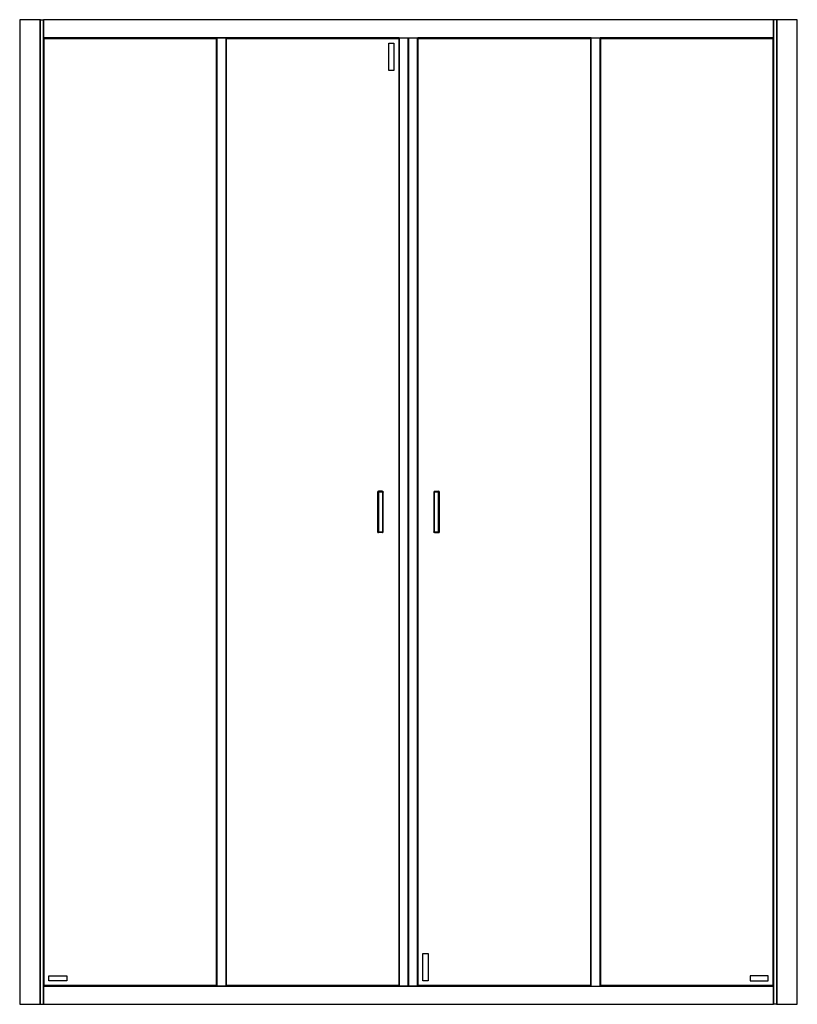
# Model space of a CAD drawing. Header units: millimetres. Extents: x 3237.35 to 3238.85, y 3461.94 to 3463.84.
import ezdxf

# ---------------------------------------------------------------- set-up
doc = ezdxf.new("R2010")
doc.units = ezdxf.units.MM
doc.layers.add('SANINDUSA', color=3, linetype='Continuous')

msp = doc.modelspace()

# ---------------------------------------------------------------- linework, layer by layer
at = {"layer": 'SANINDUSA'}
for p, q in [((3237.3499, 3463.8374), (3237.3499, 3461.9374)), ((3237.3505, 3463.8374), (3237.3499, 3463.8374)), ((3237.3896, 3463.8374), (3237.3505, 3463.8374)), ((3237.3896, 3461.9374), (3237.3896, 3463.8374)), ((3237.3899, 3463.8374), (3237.3896, 3463.8374)), ((3237.3899, 3463.8374), (3237.3956, 3463.8374)), ((3237.3899, 3461.9374), (3237.3899, 3463.8374)), ((3237.3956, 3461.9374), (3237.3956, 3463.8374)), ((3237.3959, 3463.8374), (3237.3956, 3463.8374)), ((3238.8039, 3463.8374), (3237.3959, 3463.8374)), ((3237.3959, 3463.8374), (3237.3959, 3463.8371)), ((3238.8039, 3463.8371), (3237.3959, 3463.8371)), ((3237.3959, 3463.8371), (3237.3959, 3463.8027)), ((3238.8039, 3463.8371), (3238.8039, 3463.8374)), ((3238.8042, 3463.8374), (3238.8039, 3463.8374)), ((3238.8039, 3463.8027), (3238.8039, 3463.8371)), ((3238.8042, 3463.8374), (3238.8042, 3461.9374)), ((3238.8099, 3463.8374), (3238.8042, 3463.8374)), ((3238.8099, 3463.8374), (3238.8099, 3461.9374)), ((3238.8102, 3463.8374), (3238.8099, 3463.8374)), ((3238.8102, 3463.8374), (3238.8102, 3461.9374)), ((3238.8493, 3463.8374), (3238.8102, 3463.8374)), ((3238.8499, 3463.8374), (3238.8493, 3463.8374)), ((3238.8499, 3461.9374), (3238.8499, 3463.8374)), ((3237.3959, 3463.8027), (3238.8039, 3463.8027)), ((3237.3959, 3463.8027), (3237.3959, 3463.8024)), ((3237.3961, 3463.8023), (3237.3959, 3463.8024)), ((3237.3959, 3463.8024), (3237.7299, 3463.8024)), ((3237.3959, 3463.8024), (3237.3959, 3461.9724)), ((3237.3961, 3463.8023), (3237.3961, 3461.9726)), ((3237.3962, 3463.8022), (3237.3961, 3463.8023)), ((3237.7298, 3463.8023), (3237.3961, 3463.8023)), ((3237.3962, 3463.8022), (3237.3962, 3461.9726)), ((3237.7297, 3463.8022), (3237.3962, 3463.8022)), ((3237.3969, 3461.9734), (3237.3969, 3463.8014)), ((3237.3969, 3463.8014), (3237.729, 3463.8014)), ((3237.729, 3463.8014), (3237.729, 3461.9734)), ((3237.7298, 3463.8023), (3237.7297, 3463.8022)), ((3237.7297, 3461.9726), (3237.7297, 3463.8022)), ((3237.7299, 3463.8024), (3237.7298, 3463.8023)), ((3237.7298, 3461.9726), (3237.7298, 3463.8023)), ((3237.7299, 3461.9724), (3237.7299, 3463.8024)), ((3237.7302, 3463.8024), (3237.7299, 3463.8024)), ((3237.7302, 3463.8024), (3237.7302, 3461.9724)), ((3237.7476, 3463.8024), (3237.7302, 3463.8024)), ((3237.7476, 3463.8024), (3237.7476, 3461.9724)), ((3237.7479, 3463.8024), (3237.7476, 3463.8024)), ((3237.7481, 3463.8023), (3237.7479, 3463.8024)), ((3237.7479, 3463.8024), (3237.7479, 3461.9724)), ((3237.7479, 3463.8024), (3238.4519, 3463.8024)), ((3237.7481, 3463.8023), (3237.7481, 3461.9726)), ((3237.7482, 3463.8022), (3237.7481, 3463.8023)), ((3238.0818, 3463.8023), (3237.7481, 3463.8023)), ((3237.7482, 3463.8022), (3237.7482, 3461.9726)), ((3238.0817, 3463.8022), (3237.7482, 3463.8022)), ((3237.7489, 3461.9734), (3237.7489, 3463.8014)), ((3237.7489, 3463.8014), (3238.081, 3463.8014)), ((3238.081, 3463.8014), (3238.081, 3461.9734)), ((3238.0818, 3463.8023), (3238.0817, 3463.8022)), ((3238.0817, 3461.9726), (3238.0817, 3463.8022)), ((3238.0819, 3463.8024), (3238.0818, 3463.8023)), ((3238.0818, 3461.9726), (3238.0818, 3463.8023)), ((3238.0819, 3463.8024), (3238.0819, 3461.9724)), ((3238.0822, 3463.8024), (3238.0822, 3461.9724)), ((3238.0996, 3461.9724), (3238.0996, 3463.8024)), ((3238.0999, 3463.8024), (3238.0999, 3461.9724)), ((3238.1002, 3463.8024), (3238.1002, 3461.9724)), ((3238.1176, 3461.9724), (3238.1176, 3463.8024)), ((3238.1179, 3461.9724), (3238.1179, 3463.8024)), ((3238.1181, 3463.8023), (3238.1179, 3463.8024)), ((3238.1181, 3463.8023), (3238.1181, 3461.9726)), ((3238.1182, 3463.8022), (3238.1181, 3463.8023)), ((3238.4518, 3463.8023), (3238.1181, 3463.8023)), ((3238.1182, 3463.8022), (3238.1182, 3461.9726)), ((3238.4517, 3463.8022), (3238.1182, 3463.8022)), ((3238.1189, 3461.9734), (3238.1189, 3463.8014)), ((3238.1189, 3463.8014), (3238.451, 3463.8014)), ((3238.4517, 3463.8022), (3238.451, 3463.8014)), ((3238.451, 3463.8014), (3238.4517, 3463.8022)), ((3238.451, 3463.8014), (3238.451, 3461.9734)), ((3238.4518, 3463.8023), (3238.4517, 3463.8022)), ((3238.4517, 3461.9726), (3238.4517, 3463.8022)), ((3238.4519, 3463.8024), (3238.4518, 3463.8023)), ((3238.4518, 3461.9726), (3238.4518, 3463.8023)), ((3238.4519, 3461.9724), (3238.4519, 3463.8024)), ((3238.4522, 3463.8024), (3238.4519, 3463.8024)), ((3238.4522, 3461.9724), (3238.4522, 3463.8024)), ((3238.4522, 3463.8024), (3238.4696, 3463.8024)), ((3238.4696, 3461.9724), (3238.4696, 3463.8024)), ((3238.4699, 3463.8024), (3238.4696, 3463.8024)), ((3238.4701, 3463.8023), (3238.4699, 3463.8024)), ((3238.4699, 3463.8024), (3238.4699, 3461.9724)), ((3238.4699, 3463.8024), (3238.8039, 3463.8024)), ((3238.4701, 3463.8023), (3238.4701, 3461.9726)), ((3238.4702, 3463.8022), (3238.4701, 3463.8023)), ((3238.8038, 3463.8023), (3238.4701, 3463.8023)), ((3238.4702, 3463.8022), (3238.4702, 3461.9726)), ((3238.8037, 3463.8022), (3238.4702, 3463.8022)), ((3238.4709, 3461.9734), (3238.4709, 3463.8014)), ((3238.4709, 3463.8014), (3238.803, 3463.8014)), ((3238.8037, 3463.8022), (3238.803, 3463.8014)), ((3238.803, 3463.8014), (3238.8037, 3463.8022)), ((3238.803, 3463.8014), (3238.803, 3461.9734)), ((3238.8038, 3463.8023), (3238.8037, 3463.8022)), ((3238.8037, 3461.9726), (3238.8037, 3463.8022)), ((3238.8039, 3463.8024), (3238.8038, 3463.8023)), ((3238.8038, 3461.9726), (3238.8038, 3463.8023)), ((3238.8039, 3463.8024), (3238.8039, 3463.8027)), ((3238.8039, 3461.9724), (3238.8039, 3463.8024)), ((3238.0619, 3463.7924), (3238.0719, 3463.7924)), ((3238.0619, 3463.7394), (3238.0619, 3463.7924)), ((3238.0719, 3463.7924), (3238.0719, 3463.7394)), ((3238.0719, 3463.7394), (3238.0619, 3463.7394)), ((3238.0404, 3462.9258), (3238.0404, 3462.8491)), ((3238.0404, 3462.9258), (3238.0419, 3462.9258)), ((3238.0419, 3462.9273), (3238.0419, 3462.9258)), ((3238.0496, 3462.9273), (3238.0419, 3462.9273)), ((3238.0496, 3462.9258), (3238.0419, 3462.9258)), ((3238.0419, 3462.9258), (3238.0419, 3462.8491)), ((3238.0496, 3462.9258), (3238.0496, 3462.8491)), ((3238.0511, 3462.8491), (3238.0511, 3462.9256)), ((3238.1488, 3462.9258), (3238.1488, 3462.8492)), ((3238.1503, 3462.9258), (3238.1488, 3462.9258)), ((3238.1503, 3462.9258), (3238.1503, 3462.9273)), ((3238.1503, 3462.9273), (3238.158, 3462.9273)), ((3238.1503, 3462.8491), (3238.1503, 3462.9258)), ((3238.158, 3462.9258), (3238.1503, 3462.9258)), ((3238.158, 3462.9258), (3238.158, 3462.9273)), ((3238.158, 3462.8491), (3238.158, 3462.9258)), ((3238.1595, 3462.9258), (3238.158, 3462.9258)), ((3238.1595, 3462.8491), (3238.1595, 3462.9258)), ((3238.0404, 3462.8491), (3238.0419, 3462.8491)), ((3238.0419, 3462.8491), (3238.0496, 3462.8491)), ((3238.0419, 3462.8491), (3238.0419, 3462.8476)), ((3238.0496, 3462.8476), (3238.0419, 3462.8476)), ((3238.0496, 3462.8491), (3238.0511, 3462.8491)), ((3238.0496, 3462.8491), (3238.0496, 3462.8476)), ((3238.1503, 3462.8491), (3238.158, 3462.8491)), ((3238.1503, 3462.8476), (3238.158, 3462.8476)), ((3238.158, 3462.8476), (3238.158, 3462.8491)), ((3238.1595, 3462.8491), (3238.158, 3462.8491)), ((3238.1279, 3462.0354), (3238.1379, 3462.0354)), ((3238.1279, 3461.9824), (3238.1279, 3462.0354)), ((3238.1379, 3462.0354), (3238.1379, 3461.9824)), ((3237.4059, 3461.9924), (3237.4409, 3461.9924)), ((3237.4059, 3461.9824), (3237.4059, 3461.9924)), ((3237.4409, 3461.9924), (3237.4409, 3461.9824)), ((3238.7939, 3461.9924), (3238.7589, 3461.9924)), ((3238.7589, 3461.9924), (3238.7589, 3461.9824)), ((3238.7939, 3461.9824), (3238.7939, 3461.9924)), ((3237.3959, 3461.9724), (3237.3961, 3461.9726)), ((3237.7299, 3461.9724), (3237.3959, 3461.9724)), ((3237.3959, 3461.9724), (3237.3959, 3461.9721)), ((3237.3959, 3461.9721), (3237.3959, 3461.9377)), ((3238.8039, 3461.9721), (3237.3959, 3461.9721)), ((3237.3961, 3461.9726), (3237.3962, 3461.9726)), ((3237.3961, 3461.9726), (3237.7298, 3461.9726)), ((3237.3962, 3461.9726), (3237.7297, 3461.9726)), ((3237.729, 3461.9734), (3237.3969, 3461.9734)), ((3237.4409, 3461.9824), (3237.4059, 3461.9824)), ((3237.7297, 3461.9726), (3237.7298, 3461.9726)), ((3237.7298, 3461.9726), (3237.7299, 3461.9724)), ((3237.7299, 3461.9724), (3237.7302, 3461.9724)), ((3237.7476, 3461.9724), (3237.7302, 3461.9724)), ((3237.7476, 3461.9724), (3237.7479, 3461.9724)), ((3237.7479, 3461.9724), (3237.7481, 3461.9726)), ((3238.4519, 3461.9724), (3237.7479, 3461.9724)), ((3237.7481, 3461.9726), (3237.7482, 3461.9726)), ((3237.7481, 3461.9726), (3238.0818, 3461.9726)), ((3237.7482, 3461.9726), (3238.0817, 3461.9726)), ((3238.081, 3461.9734), (3237.7489, 3461.9734)), ((3238.0817, 3461.9726), (3238.0818, 3461.9726)), ((3238.0818, 3461.9726), (3238.0819, 3461.9724)), ((3238.1179, 3461.9724), (3238.1181, 3461.9726)), ((3238.1181, 3461.9726), (3238.1182, 3461.9726)), ((3238.1181, 3461.9726), (3238.4518, 3461.9726)), ((3238.1182, 3461.9726), (3238.4517, 3461.9726)), ((3238.451, 3461.9734), (3238.1189, 3461.9734)), ((3238.1379, 3461.9824), (3238.1279, 3461.9824)), ((3238.4517, 3461.9726), (3238.4518, 3461.9726)), ((3238.4518, 3461.9726), (3238.4519, 3461.9724)), ((3238.4519, 3461.9724), (3238.4522, 3461.9724)), ((3238.4522, 3461.9724), (3238.4696, 3461.9724)), ((3238.4696, 3461.9724), (3238.4699, 3461.9724)), ((3238.4699, 3461.9724), (3238.4701, 3461.9726)), ((3238.8039, 3461.9724), (3238.4699, 3461.9724)), ((3238.4701, 3461.9726), (3238.4702, 3461.9726)), ((3238.4701, 3461.9726), (3238.8038, 3461.9726)), ((3238.4702, 3461.9726), (3238.8037, 3461.9726)), ((3238.803, 3461.9734), (3238.4709, 3461.9734)), ((3238.7589, 3461.9824), (3238.7939, 3461.9824)), ((3238.8037, 3461.9726), (3238.8038, 3461.9726)), ((3238.8038, 3461.9726), (3238.8039, 3461.9724)), ((3238.8039, 3461.9721), (3238.8039, 3461.9724)), ((3238.8039, 3461.9377), (3238.8039, 3461.9721)), ((3237.3499, 3461.9374), (3237.3505, 3461.9374)), ((3237.3505, 3461.9374), (3237.3896, 3461.9374)), ((3237.3896, 3461.9374), (3237.3899, 3461.9374)), ((3237.3899, 3461.9374), (3237.3956, 3461.9374)), ((3237.3956, 3461.9374), (3237.3959, 3461.9374)), ((3237.3959, 3461.9377), (3238.8039, 3461.9377)), ((3237.3959, 3461.9377), (3237.3959, 3461.9374)), ((3237.3959, 3461.9374), (3238.8039, 3461.9374)), ((3238.8039, 3461.9374), (3238.8039, 3461.9377)), ((3238.8039, 3461.9374), (3238.8042, 3461.9374)), ((3238.8099, 3461.9374), (3238.8042, 3461.9374)), ((3238.8099, 3461.9374), (3238.8102, 3461.9374)), ((3238.8102, 3461.9374), (3238.8493, 3461.9374)), ((3238.8493, 3461.9374), (3238.8499, 3461.9374))]:
    msp.add_line(p, q, dxfattribs=at)
at = {"layer": 'SANINDUSA', "flags": 128}
for points in [[(3237.3969, 3463.8014), (3237.3968, 3463.8015), (3237.3966, 3463.8018), (3237.3962, 3463.8022)], [(3237.3962, 3463.8022), (3237.3966, 3463.8018), (3237.3968, 3463.8015), (3237.3969, 3463.8014)], [(3237.7297, 3463.8022), (3237.7293, 3463.8018), (3237.7291, 3463.8015), (3237.729, 3463.8014)], [(3237.729, 3463.8014), (3237.7291, 3463.8015), (3237.7293, 3463.8018), (3237.7297, 3463.8022)], [(3237.7489, 3463.8014), (3237.7488, 3463.8015), (3237.7486, 3463.8018), (3237.7482, 3463.8022)], [(3237.7482, 3463.8022), (3237.7486, 3463.8018), (3237.7488, 3463.8015), (3237.7489, 3463.8014)], [(3238.0817, 3463.8022), (3238.0813, 3463.8018), (3238.0811, 3463.8015), (3238.081, 3463.8014)], [(3238.081, 3463.8014), (3238.0811, 3463.8015), (3238.0813, 3463.8018), (3238.0817, 3463.8022)], [(3238.1189, 3463.8014), (3238.1188, 3463.8015), (3238.1186, 3463.8018), (3238.1182, 3463.8022)], [(3238.1182, 3463.8022), (3238.1186, 3463.8018), (3238.1188, 3463.8015), (3238.1189, 3463.8014)], [(3238.4709, 3463.8014), (3238.4708, 3463.8015), (3238.4706, 3463.8018), (3238.4702, 3463.8022)], [(3238.4702, 3463.8022), (3238.4706, 3463.8018), (3238.4708, 3463.8015), (3238.4709, 3463.8014)], [(3237.3962, 3461.9726), (3237.3966, 3461.9731), (3237.3968, 3461.9733), (3237.3969, 3461.9734)], [(3237.3969, 3461.9734), (3237.3968, 3461.9733), (3237.3966, 3461.9731), (3237.3962, 3461.9726)], [(3237.729, 3461.9734), (3237.7291, 3461.9733), (3237.7293, 3461.9731), (3237.7297, 3461.9726)], [(3237.7297, 3461.9726), (3237.7293, 3461.9731), (3237.7291, 3461.9733), (3237.729, 3461.9734)], [(3237.7482, 3461.9726), (3237.7486, 3461.9731), (3237.7488, 3461.9733), (3237.7489, 3461.9734)], [(3237.7489, 3461.9734), (3237.7488, 3461.9733), (3237.7486, 3461.9731), (3237.7482, 3461.9726)], [(3238.081, 3461.9734), (3238.0811, 3461.9733), (3238.0813, 3461.9731), (3238.0817, 3461.9726)], [(3238.0817, 3461.9726), (3238.0813, 3461.9731), (3238.0811, 3461.9733), (3238.081, 3461.9734)], [(3238.1182, 3461.9726), (3238.1186, 3461.9731), (3238.1188, 3461.9733), (3238.1189, 3461.9734)], [(3238.1189, 3461.9734), (3238.1188, 3461.9733), (3238.1186, 3461.9731), (3238.1182, 3461.9726)], [(3238.451, 3461.9734), (3238.4511, 3461.9733), (3238.4513, 3461.9731), (3238.4517, 3461.9726)], [(3238.4517, 3461.9726), (3238.4513, 3461.9731), (3238.4511, 3461.9733), (3238.451, 3461.9734)], [(3238.4702, 3461.9726), (3238.4706, 3461.9731), (3238.4708, 3461.9733), (3238.4709, 3461.9734)], [(3238.4709, 3461.9734), (3238.4708, 3461.9733), (3238.4706, 3461.9731), (3238.4702, 3461.9726)], [(3238.803, 3461.9734), (3238.8031, 3461.9733), (3238.8033, 3461.9731), (3238.8037, 3461.9726)], [(3238.8037, 3461.9726), (3238.8033, 3461.9731), (3238.8031, 3461.9733), (3238.803, 3461.9734)]]:
    msp.add_lwpolyline(points, dxfattribs=at)
at = {"layer": 'SANINDUSA'}
for centre, start, end in [((3238.0419, 3462.9258), 90, 180), ((3238.1503, 3462.9258), 90, 180), ((3238.158, 3462.9258), 0, 90), ((3238.0419, 3462.8491), 180, 270), ((3238.0496, 3462.8491), 270, 0), ((3238.158, 3462.8491), 270, 0)]:
    msp.add_arc(centre, 0.0015, start, end, dxfattribs=at)
for points, knots in [([(3238.0496, 3462.9258), (3238.0496, 3462.926), (3238.0496, 3462.9264), (3238.0496, 3462.9269), (3238.0496, 3462.9272), (3238.0496, 3462.9272), (3238.0496, 3462.9273)], [0, 0, 0, 0, 0.250003, 0.500014, 0.750012, 1, 1, 1, 1]), ([(3238.0496, 3462.9273), (3238.0498, 3462.9272), (3238.0502, 3462.9272), (3238.0507, 3462.9269), (3238.051, 3462.9264), (3238.0511, 3462.926), (3238.0511, 3462.9258)], [0, 0, 0, 0, 0.249992, 0.500008, 0.750005, 1, 1, 1, 1]), ([(3238.0511, 3462.9258), (3238.0511, 3462.9258), (3238.051, 3462.9258), (3238.0507, 3462.9258), (3238.0502, 3462.9258), (3238.0498, 3462.9258), (3238.0496, 3462.9258)], [0, 0, 0, 0, 0.24999, 0.49998, 0.749985, 1, 1, 1, 1]), ([(3238.1503, 3462.8476), (3238.1501, 3462.8476), (3238.1497, 3462.8476), (3238.1492, 3462.848), (3238.1489, 3462.8485), (3238.1488, 3462.8489), (3238.1488, 3462.8491)], [0, 0, 0, 0, 0.250016, 0.500006, 0.750003, 1, 1, 1, 1]), ([(3238.1488, 3462.8491), (3238.1488, 3462.8491), (3238.1489, 3462.8491), (3238.1492, 3462.8491), (3238.1497, 3462.8491), (3238.1501, 3462.8491), (3238.1503, 3462.8491)], [0, 0, 0, 0, 0.249983, 0.499985, 0.749987, 1, 1, 1, 1]), ([(3238.1503, 3462.8491), (3238.1503, 3462.8489), (3238.1503, 3462.8485), (3238.1503, 3462.848), (3238.1503, 3462.8476), (3238.1503, 3462.8476), (3238.1503, 3462.8476)], [0, 0, 0, 0, 0.250006, 0.500018, 0.750012, 1, 1, 1, 1])]:
    msp.add_open_spline(points, degree=3, knots=knots, dxfattribs=at)

doc.saveas('drawing.dxf')
